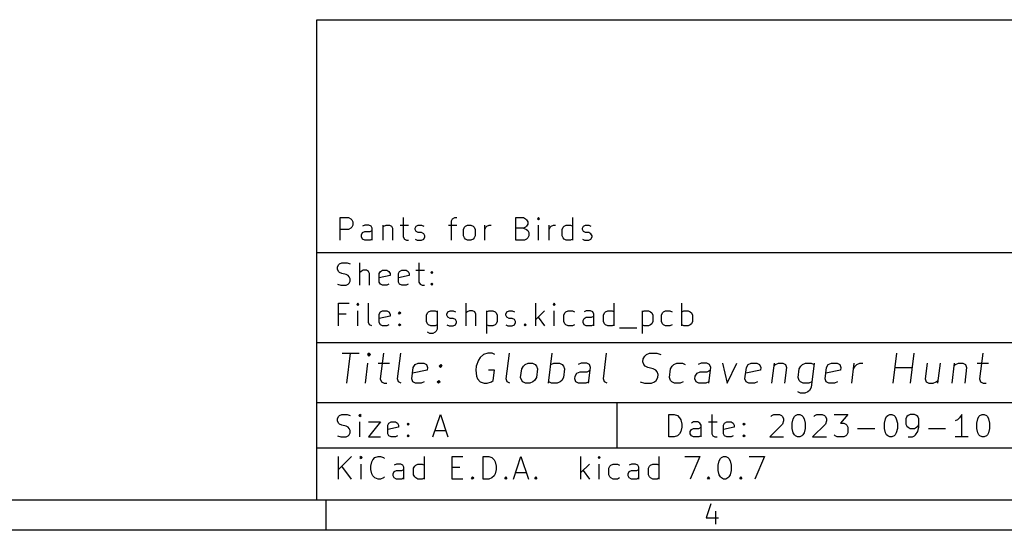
# Model space of a CAD drawing. Extents: x 0.4 to 10.6, y -8.1 to -0.4.
# Tile 9 of 16: x 5.5 to 8.1, y -8.1 to -6.8. Entities that reach past the tile are written whole.
import ezdxf

# ---------------------------------------------------------------- set-up
doc = ezdxf.new("R2010")
doc.units = 0
doc.header["$MEASUREMENT"] = 0
doc.layers.add('BLACK', color=7, linetype='CONTINUOUS')

msp = doc.modelspace()

# ---------------------------------------------------------------- linework, layer by layer
at = {"layer": 'BLACK', "linetype": 'CONTINUOUS'}
for p, q in [((6.27559, -6.76772), (10.5276, -6.76772)), ((6.27559, -8.02756), (6.27559, -6.76772)), ((6.33679, -7.3456), (6.33679, -7.28655)), ((6.33679, -7.28655), (6.35929, -7.28655)), ((6.35929, -7.28655), (6.36491, -7.28936)), ((6.36491, -7.28936), (6.36773, -7.29217)), ((6.36773, -7.29217), (6.37054, -7.2978)), ((6.37054, -7.2978), (6.37054, -7.30623)), ((6.50271, -7.28655), (6.50271, -7.33717)), ((6.62926, -7.29498), (6.63207, -7.28936)), ((6.62926, -7.3456), (6.62926, -7.29498)), ((6.63207, -7.28936), (6.63769, -7.28655)), ((6.63769, -7.28655), (6.64332, -7.28655)), ((6.79798, -7.3456), (6.79798, -7.28655)), ((6.79798, -7.28655), (6.81767, -7.28655)), ((6.81767, -7.28655), (6.82329, -7.28936)), ((6.82329, -7.28936), (6.82611, -7.29217)), ((6.82611, -7.29217), (6.82892, -7.2978)), ((6.82892, -7.30342), (6.82611, -7.30905)), ((6.82892, -7.2978), (6.82892, -7.30342)), ((6.85704, -7.28655), (6.85423, -7.28936)), ((6.85423, -7.28936), (6.85704, -7.29217)), ((6.85985, -7.28936), (6.85704, -7.28655)), ((6.85704, -7.28655), (6.85704, -7.29217)), ((6.85704, -7.29217), (6.85985, -7.28936)), ((6.94703, -7.3456), (6.94703, -7.28655)), ((6.35929, -7.31748), (6.33679, -7.31748)), ((6.36491, -7.31467), (6.35929, -7.31748)), ((6.36773, -7.31186), (6.36491, -7.31467)), ((6.37054, -7.30623), (6.36773, -7.31186)), ((6.39303, -7.33154), (6.39585, -7.32592)), ((6.39303, -7.33717), (6.39303, -7.33154)), ((6.40147, -7.30623), (6.39585, -7.30905)), ((6.39585, -7.32592), (6.40147, -7.32311)), ((6.41272, -7.30623), (6.40147, -7.30623)), ((6.40147, -7.32311), (6.41553, -7.32311)), ((6.41834, -7.30905), (6.41272, -7.30623)), ((6.41553, -7.32311), (6.42116, -7.32029)), ((6.42116, -7.31467), (6.41834, -7.30905)), ((6.42116, -7.3456), (6.42116, -7.31467)), ((6.44928, -7.30623), (6.44928, -7.3456)), ((6.44928, -7.31186), (6.45209, -7.30905)), ((6.45209, -7.30905), (6.45771, -7.30623)), ((6.45771, -7.30623), (6.46615, -7.30623)), ((6.46615, -7.30623), (6.47177, -7.30905)), ((6.47177, -7.30905), (6.47459, -7.31467)), ((6.47459, -7.31467), (6.47459, -7.3456)), ((6.49427, -7.30623), (6.51677, -7.30623)), ((6.53364, -7.31467), (6.53645, -7.30905)), ((6.53364, -7.31748), (6.53364, -7.31467)), ((6.53645, -7.32311), (6.53364, -7.31748)), ((6.53645, -7.30905), (6.54208, -7.30623)), ((6.54208, -7.32592), (6.53645, -7.32311)), ((6.54208, -7.30623), (6.55052, -7.30623)), ((6.55052, -7.32592), (6.54208, -7.32592)), ((6.55052, -7.30623), (6.55614, -7.30905)), ((6.55614, -7.32873), (6.55052, -7.32592)), ((6.55895, -7.33435), (6.55614, -7.32873)), ((6.62082, -7.30623), (6.64332, -7.30623)), ((6.66019, -7.31748), (6.663, -7.31186)), ((6.66019, -7.33435), (6.66019, -7.31748)), ((6.663, -7.31186), (6.66581, -7.30905)), ((6.66581, -7.30905), (6.67144, -7.30623)), ((6.67144, -7.30623), (6.67987, -7.30623)), ((6.67987, -7.30623), (6.6855, -7.30905)), ((6.6855, -7.30905), (6.68831, -7.31186)), ((6.68831, -7.31186), (6.69112, -7.31748)), ((6.69112, -7.31748), (6.69112, -7.33435)), ((6.71643, -7.3456), (6.71643, -7.30623)), ((6.71643, -7.31748), (6.71924, -7.31186)), ((6.71924, -7.31186), (6.72206, -7.30905)), ((6.72206, -7.30905), (6.72768, -7.30623)), ((6.72768, -7.30623), (6.7333, -7.30623)), ((6.81767, -7.31467), (6.79798, -7.31467)), ((6.82329, -7.31186), (6.81767, -7.31467)), ((6.81767, -7.31467), (6.82611, -7.31748)), ((6.82611, -7.30905), (6.82329, -7.31186)), ((6.82611, -7.31748), (6.82892, -7.32029)), ((6.82892, -7.32029), (6.83173, -7.32592)), ((6.83173, -7.32592), (6.83173, -7.33435)), ((6.85704, -7.3456), (6.85704, -7.30623)), ((6.88516, -7.3456), (6.88516, -7.30623)), ((6.88516, -7.31748), (6.88797, -7.31186)), ((6.88797, -7.31186), (6.89079, -7.30905)), ((6.89079, -7.30905), (6.89641, -7.30623)), ((6.89641, -7.30623), (6.90203, -7.30623)), ((6.91891, -7.31748), (6.92172, -7.31186)), ((6.91891, -7.33435), (6.91891, -7.31748)), ((6.92172, -7.31186), (6.92453, -7.30905)), ((6.92453, -7.30905), (6.93016, -7.30623)), ((6.93016, -7.30623), (6.9414, -7.30623)), ((6.9414, -7.30623), (6.94703, -7.30905)), ((6.97234, -7.31467), (6.97515, -7.30905)), ((6.97234, -7.31748), (6.97234, -7.31467)), ((6.97515, -7.32311), (6.97234, -7.31748)), ((6.97515, -7.30905), (6.98077, -7.30623)), ((6.98077, -7.32592), (6.97515, -7.32311)), ((6.98077, -7.30623), (6.98921, -7.30623)), ((6.98921, -7.32592), (6.98077, -7.32592)), ((6.98921, -7.30623), (6.99483, -7.30905)), ((6.99483, -7.32873), (6.98921, -7.32592)), ((6.99765, -7.33435), (6.99483, -7.32873)), ((6.39585, -7.34279), (6.39303, -7.33717)), ((6.40147, -7.3456), (6.39585, -7.34279)), ((6.41553, -7.3456), (6.40147, -7.3456)), ((6.42116, -7.34279), (6.41553, -7.3456)), ((6.50271, -7.33717), (6.50552, -7.34279)), ((6.50552, -7.34279), (6.51114, -7.3456)), ((6.51114, -7.3456), (6.51677, -7.3456)), ((6.53364, -7.34279), (6.53927, -7.3456)), ((6.53927, -7.3456), (6.55052, -7.3456)), ((6.55052, -7.3456), (6.55614, -7.34279)), ((6.55614, -7.34279), (6.55895, -7.33717)), ((6.55895, -7.33717), (6.55895, -7.33435)), ((6.663, -7.33998), (6.66019, -7.33435)), ((6.66581, -7.34279), (6.663, -7.33998)), ((6.67144, -7.3456), (6.66581, -7.34279)), ((6.67987, -7.3456), (6.67144, -7.3456)), ((6.6855, -7.34279), (6.67987, -7.3456)), ((6.68831, -7.33998), (6.6855, -7.34279)), ((6.69112, -7.33435), (6.68831, -7.33998)), ((6.82048, -7.3456), (6.79798, -7.3456)), ((6.82611, -7.34279), (6.82048, -7.3456)), ((6.82892, -7.33998), (6.82611, -7.34279)), ((6.83173, -7.33435), (6.82892, -7.33998)), ((6.92172, -7.33998), (6.91891, -7.33435)), ((6.92453, -7.34279), (6.92172, -7.33998)), ((6.93016, -7.3456), (6.92453, -7.34279)), ((6.9414, -7.3456), (6.93016, -7.3456)), ((6.94703, -7.34279), (6.9414, -7.3456)), ((6.97234, -7.34279), (6.97796, -7.3456)), ((6.97796, -7.3456), (6.98921, -7.3456)), ((6.98921, -7.3456), (6.99483, -7.34279)), ((6.99483, -7.34279), (6.99765, -7.33717)), ((6.99765, -7.33717), (6.99765, -7.33435)), ((6.27559, -7.37795), (10.5276, -7.37795)), ((6.33291, -7.41059), (6.33572, -7.40778)), ((6.33572, -7.40778), (6.34134, -7.40497)), ((6.34134, -7.40497), (6.3554, -7.40497)), ((6.3554, -7.40497), (6.36384, -7.40778)), ((6.38915, -7.46402), (6.38915, -7.40497)), ((6.54382, -7.40497), (6.54382, -7.45558)), ((6.33009, -7.41621), (6.33291, -7.41059)), ((6.33009, -7.42184), (6.33009, -7.41621)), ((6.33291, -7.42746), (6.33009, -7.42184)), ((6.33572, -7.43027), (6.33291, -7.42746)), ((6.34134, -7.43309), (6.33572, -7.43027)), ((6.35259, -7.4359), (6.34134, -7.43309)), ((6.39196, -7.42746), (6.38915, -7.43027)), ((6.39759, -7.42465), (6.39196, -7.42746)), ((6.40602, -7.42465), (6.39759, -7.42465)), ((6.41165, -7.42746), (6.40602, -7.42465)), ((6.41446, -7.43309), (6.41165, -7.42746)), ((6.41446, -7.46402), (6.41446, -7.43309)), ((6.43977, -7.43309), (6.44258, -7.42746)), ((6.43977, -7.45558), (6.43977, -7.43309)), ((6.44258, -7.42746), (6.4482, -7.42465)), ((6.4482, -7.42465), (6.45945, -7.42465)), ((6.45945, -7.42465), (6.46508, -7.42746)), ((6.46508, -7.42746), (6.46789, -7.43309)), ((6.46789, -7.43309), (6.46789, -7.43871)), ((6.49039, -7.43309), (6.4932, -7.42746)), ((6.49039, -7.45558), (6.49039, -7.43309)), ((6.4932, -7.42746), (6.49882, -7.42465)), ((6.49882, -7.42465), (6.51007, -7.42465)), ((6.51007, -7.42465), (6.5157, -7.42746)), ((6.5157, -7.42746), (6.51851, -7.43309)), ((6.51851, -7.43309), (6.51851, -7.43871)), ((6.53538, -7.42465), (6.55788, -7.42465)), ((6.57475, -7.43027), (6.57756, -7.42746)), ((6.57756, -7.43309), (6.57475, -7.43027)), ((6.57756, -7.42746), (6.58038, -7.43027)), ((6.57756, -7.42746), (6.57756, -7.43309)), ((6.58038, -7.43027), (6.57756, -7.43309)), ((6.35822, -7.43871), (6.35259, -7.4359)), ((6.36103, -7.44152), (6.35822, -7.43871)), ((6.35822, -7.46121), (6.36103, -7.4584)), ((6.36384, -7.44715), (6.36103, -7.44152)), ((6.36103, -7.4584), (6.36384, -7.45277)), ((6.36384, -7.45277), (6.36384, -7.44715)), ((6.46789, -7.43871), (6.43977, -7.44434)), ((6.44258, -7.46121), (6.43977, -7.45558)), ((6.51851, -7.43871), (6.49039, -7.44434)), ((6.4932, -7.46121), (6.49039, -7.45558)), ((6.54382, -7.45558), (6.54663, -7.46121)), ((6.57475, -7.46121), (6.57756, -7.4584)), ((6.57756, -7.4584), (6.58038, -7.46121)), ((6.57756, -7.4584), (6.57756, -7.46402)), ((6.33009, -7.46121), (6.33853, -7.46402)), ((6.33853, -7.46402), (6.35259, -7.46402)), ((6.35259, -7.46402), (6.35822, -7.46121)), ((6.4482, -7.46402), (6.44258, -7.46121)), ((6.45945, -7.46402), (6.4482, -7.46402)), ((6.46508, -7.46121), (6.45945, -7.46402)), ((6.49882, -7.46402), (6.4932, -7.46121)), ((6.51007, -7.46402), (6.49882, -7.46402)), ((6.5157, -7.46121), (6.51007, -7.46402)), ((6.54663, -7.46121), (6.55225, -7.46402)), ((6.55225, -7.46402), (6.55788, -7.46402)), ((6.57756, -7.46402), (6.57475, -7.46121)), ((6.58038, -7.46121), (6.57756, -7.46402)), ((6.33291, -7.57032), (6.33291, -7.51126)), ((6.33291, -7.51126), (6.36103, -7.51126)), ((6.38353, -7.51126), (6.38071, -7.51408)), ((6.38634, -7.51408), (6.38353, -7.51126)), ((6.38353, -7.51126), (6.38353, -7.51689)), ((6.41165, -7.56188), (6.41165, -7.51126)), ((6.66755, -7.57032), (6.66755, -7.51126)), ((6.85034, -7.57032), (6.85034, -7.51126)), ((6.89815, -7.51126), (6.89534, -7.51408)), ((6.90096, -7.51408), (6.89815, -7.51126)), ((6.89815, -7.51126), (6.89815, -7.51689)), ((7.05563, -7.57032), (7.05563, -7.51126)), ((7.23279, -7.57032), (7.23279, -7.51126)), ((6.38071, -7.51408), (6.38353, -7.51689)), ((6.38353, -7.51689), (6.38634, -7.51408)), ((6.38353, -7.57032), (6.38353, -7.53095)), ((6.43977, -7.53939), (6.44258, -7.53376)), ((6.44258, -7.53376), (6.4482, -7.53095)), ((6.4482, -7.53095), (6.45945, -7.53095)), ((6.45945, -7.53095), (6.46508, -7.53376)), ((6.46508, -7.53376), (6.46789, -7.53939)), ((6.49039, -7.53657), (6.4932, -7.53376)), ((6.4932, -7.53939), (6.49039, -7.53657)), ((6.4932, -7.53376), (6.49601, -7.53657)), ((6.4932, -7.53376), (6.4932, -7.53939)), ((6.49601, -7.53657), (6.4932, -7.53939)), ((6.5635, -7.5422), (6.56631, -7.53657)), ((6.56631, -7.53657), (6.56913, -7.53376)), ((6.56913, -7.53376), (6.57475, -7.53095)), ((6.57475, -7.53095), (6.586, -7.53095)), ((6.586, -7.53095), (6.59162, -7.53376)), ((6.59162, -7.53095), (6.59162, -7.57876)), ((6.61693, -7.53939), (6.61975, -7.53376)), ((6.61975, -7.53376), (6.62537, -7.53095)), ((6.62537, -7.53095), (6.63381, -7.53095)), ((6.63381, -7.53095), (6.63943, -7.53376)), ((6.67036, -7.53376), (6.66755, -7.53657)), ((6.67599, -7.53095), (6.67036, -7.53376)), ((6.68443, -7.53095), (6.67599, -7.53095)), ((6.69005, -7.53376), (6.68443, -7.53095)), ((6.69286, -7.53939), (6.69005, -7.53376)), ((6.72098, -7.53095), (6.72098, -7.59001)), ((6.72098, -7.53376), (6.72661, -7.53095)), ((6.72661, -7.53095), (6.73786, -7.53095)), ((6.73786, -7.53095), (6.74348, -7.53376)), ((6.74348, -7.53376), (6.74629, -7.53657)), ((6.74629, -7.53657), (6.7491, -7.5422)), ((6.7716, -7.53939), (6.77441, -7.53376)), ((6.77441, -7.53376), (6.78004, -7.53095)), ((6.78004, -7.53095), (6.78847, -7.53095)), ((6.78847, -7.53095), (6.7941, -7.53376)), ((6.87284, -7.53095), (6.85034, -7.55345)), ((6.89534, -7.51408), (6.89815, -7.51689)), ((6.89815, -7.51689), (6.90096, -7.51408)), ((6.89815, -7.57032), (6.89815, -7.53095)), ((6.92346, -7.5422), (6.92627, -7.53657)), ((6.92627, -7.53657), (6.92908, -7.53376)), ((6.92908, -7.53376), (6.93471, -7.53095)), ((6.93471, -7.53095), (6.94595, -7.53095)), ((6.94595, -7.53095), (6.95158, -7.53376)), ((6.98251, -7.53095), (6.97689, -7.53376)), ((6.99376, -7.53095), (6.98251, -7.53095)), ((6.99939, -7.53376), (6.99376, -7.53095)), ((7.0022, -7.53939), (6.99939, -7.53376)), ((7.02751, -7.5422), (7.03032, -7.53657)), ((7.03032, -7.53657), (7.03313, -7.53376)), ((7.03313, -7.53376), (7.03876, -7.53095)), ((7.03876, -7.53095), (7.05, -7.53095)), ((7.05, -7.53095), (7.05563, -7.53376)), ((7.12874, -7.53095), (7.12874, -7.59001)), ((7.12874, -7.53376), (7.13437, -7.53095)), ((7.13437, -7.53095), (7.14562, -7.53095)), ((7.14562, -7.53095), (7.15124, -7.53376)), ((7.15124, -7.53376), (7.15405, -7.53657)), ((7.15405, -7.53657), (7.15687, -7.5422)), ((7.17936, -7.5422), (7.18218, -7.53657)), ((7.18218, -7.53657), (7.18499, -7.53376)), ((7.18499, -7.53376), (7.19061, -7.53095)), ((7.19061, -7.53095), (7.20186, -7.53095)), ((7.20186, -7.53095), (7.20748, -7.53376)), ((7.23279, -7.53376), (7.23842, -7.53095)), ((7.23842, -7.53095), (7.24967, -7.53095)), ((7.24967, -7.53095), (7.25529, -7.53376)), ((7.25529, -7.53376), (7.2581, -7.53657)), ((7.2581, -7.53657), (7.26092, -7.5422)), ((6.35259, -7.53939), (6.33291, -7.53939)), ((6.41446, -7.56751), (6.41165, -7.56188)), ((6.43977, -7.56188), (6.43977, -7.53939)), ((6.46789, -7.54501), (6.43977, -7.55063)), ((6.44258, -7.56751), (6.43977, -7.56188)), ((6.46789, -7.53939), (6.46789, -7.54501)), ((6.5635, -7.55907), (6.5635, -7.5422)), ((6.56631, -7.5647), (6.5635, -7.55907)), ((6.61693, -7.5422), (6.61693, -7.53939)), ((6.61975, -7.54782), (6.61693, -7.5422)), ((6.62537, -7.55063), (6.61975, -7.54782)), ((6.63381, -7.55063), (6.62537, -7.55063)), ((6.63943, -7.55345), (6.63381, -7.55063)), ((6.64224, -7.55907), (6.63943, -7.55345)), ((6.63943, -7.56751), (6.64224, -7.56188)), ((6.64224, -7.56188), (6.64224, -7.55907)), ((6.69286, -7.57032), (6.69286, -7.53939)), ((6.7491, -7.55907), (6.74629, -7.5647)), ((6.7491, -7.5422), (6.7491, -7.55907)), ((6.7716, -7.5422), (6.7716, -7.53939)), ((6.77441, -7.54782), (6.7716, -7.5422)), ((6.78004, -7.55063), (6.77441, -7.54782)), ((6.78847, -7.55063), (6.78004, -7.55063)), ((6.7941, -7.55345), (6.78847, -7.55063)), ((6.79691, -7.55907), (6.7941, -7.55345)), ((6.7941, -7.56751), (6.79691, -7.56188)), ((6.79691, -7.56188), (6.79691, -7.55907)), ((6.85597, -7.54782), (6.87284, -7.57032)), ((6.92346, -7.55907), (6.92346, -7.5422)), ((6.92627, -7.5647), (6.92346, -7.55907)), ((6.97408, -7.55626), (6.97689, -7.55063)), ((6.97408, -7.56188), (6.97408, -7.55626)), ((6.97689, -7.56751), (6.97408, -7.56188)), ((6.97689, -7.55063), (6.98251, -7.54782)), ((6.98251, -7.54782), (6.99657, -7.54782)), ((6.99657, -7.54782), (7.0022, -7.54501)), ((7.0022, -7.57032), (7.0022, -7.53939)), ((7.02751, -7.55907), (7.02751, -7.5422)), ((7.03032, -7.5647), (7.02751, -7.55907)), ((7.15687, -7.55907), (7.15405, -7.5647)), ((7.15687, -7.5422), (7.15687, -7.55907)), ((7.17936, -7.55907), (7.17936, -7.5422)), ((7.18218, -7.5647), (7.17936, -7.55907)), ((7.26092, -7.55907), (7.2581, -7.5647)), ((7.26092, -7.5422), (7.26092, -7.55907)), ((6.42008, -7.57032), (6.41446, -7.56751)), ((6.4482, -7.57032), (6.44258, -7.56751)), ((6.45945, -7.57032), (6.4482, -7.57032)), ((6.46508, -7.56751), (6.45945, -7.57032)), ((6.49039, -7.56751), (6.4932, -7.5647)), ((6.4932, -7.57032), (6.49039, -7.56751)), ((6.4932, -7.5647), (6.49601, -7.56751)), ((6.4932, -7.5647), (6.4932, -7.57032)), ((6.49601, -7.56751), (6.4932, -7.57032)), ((6.56913, -7.56751), (6.56631, -7.5647)), ((6.57194, -7.59001), (6.56631, -7.58719)), ((6.57475, -7.57032), (6.56913, -7.56751)), ((6.586, -7.57032), (6.57475, -7.57032)), ((6.586, -7.58719), (6.58038, -7.59001)), ((6.59162, -7.56751), (6.586, -7.57032)), ((6.58881, -7.58438), (6.586, -7.58719)), ((6.59162, -7.57876), (6.58881, -7.58438)), ((6.61693, -7.56751), (6.62256, -7.57032)), ((6.62256, -7.57032), (6.63381, -7.57032)), ((6.63381, -7.57032), (6.63943, -7.56751)), ((6.72661, -7.57032), (6.72098, -7.56751)), ((6.73786, -7.57032), (6.72661, -7.57032)), ((6.74348, -7.56751), (6.73786, -7.57032)), ((6.74629, -7.5647), (6.74348, -7.56751)), ((6.7716, -7.56751), (6.77723, -7.57032)), ((6.77723, -7.57032), (6.78847, -7.57032)), ((6.78847, -7.57032), (6.7941, -7.56751)), ((6.81941, -7.56751), (6.82222, -7.5647)), ((6.82222, -7.57032), (6.81941, -7.56751)), ((6.82222, -7.5647), (6.82503, -7.56751)), ((6.82222, -7.5647), (6.82222, -7.57032)), ((6.82503, -7.56751), (6.82222, -7.57032)), ((6.92908, -7.56751), (6.92627, -7.5647)), ((6.93471, -7.57032), (6.92908, -7.56751)), ((6.94595, -7.57032), (6.93471, -7.57032)), ((6.95158, -7.56751), (6.94595, -7.57032)), ((6.98251, -7.57032), (6.97689, -7.56751)), ((6.99657, -7.57032), (6.98251, -7.57032)), ((7.0022, -7.56751), (6.99657, -7.57032)), ((7.03313, -7.56751), (7.03032, -7.5647)), ((7.03876, -7.57032), (7.03313, -7.56751)), ((7.05, -7.57032), (7.03876, -7.57032)), ((7.05563, -7.56751), (7.05, -7.57032)), ((7.06969, -7.57594), (7.11468, -7.57594)), ((7.13437, -7.57032), (7.12874, -7.56751)), ((7.14562, -7.57032), (7.13437, -7.57032)), ((7.15124, -7.56751), (7.14562, -7.57032)), ((7.15405, -7.5647), (7.15124, -7.56751)), ((7.18499, -7.56751), (7.18218, -7.5647)), ((7.19061, -7.57032), (7.18499, -7.56751)), ((7.20186, -7.57032), (7.19061, -7.57032)), ((7.20748, -7.56751), (7.20186, -7.57032)), ((7.23842, -7.57032), (7.23279, -7.56751)), ((7.24967, -7.57032), (7.23842, -7.57032)), ((7.25529, -7.56751), (7.24967, -7.57032)), ((7.2581, -7.5647), (7.25529, -7.56751)), ((6.27559, -7.61417), (10.5276, -7.61417)), ((6.58038, -7.59001), (6.57194, -7.59001)), ((6.34219, -7.64191), (6.38719, -7.64191)), ((6.35485, -7.72065), (6.36469, -7.64191)), ((6.41344, -7.64191), (6.40922, -7.64566)), ((6.40922, -7.64566), (6.4125, -7.64941)), ((6.41344, -7.64191), (6.4125, -7.64941)), ((6.4125, -7.64941), (6.41672, -7.64566)), ((6.41672, -7.64566), (6.41344, -7.64191)), ((6.45093, -7.64191), (6.44249, -7.7094)), ((6.48749, -7.7094), (6.49592, -7.64191)), ((6.69981, -7.66065), (6.69418, -7.67565)), ((6.70449, -7.65316), (6.69981, -7.66065)), ((6.71293, -7.64566), (6.70449, -7.65316)), ((6.72465, -7.64191), (6.71293, -7.64566)), ((6.73589, -7.64191), (6.72465, -7.64191)), ((6.74293, -7.64566), (6.73589, -7.64191)), ((6.77245, -7.7094), (6.78089, -7.64191)), ((6.88353, -7.72065), (6.89338, -7.64191)), ((7.02742, -7.7094), (7.03586, -7.64191)), ((7.13053, -7.6644), (7.13147, -7.65691)), ((7.13335, -7.6719), (7.13053, -7.6644)), ((7.13147, -7.65691), (7.13616, -7.64941)), ((7.13616, -7.64941), (7.14038, -7.64566)), ((7.14038, -7.64566), (7.14834, -7.64191)), ((7.14834, -7.64191), (7.16709, -7.64191)), ((7.16709, -7.64191), (7.17787, -7.64566)), ((7.78717, -7.72065), (7.79701, -7.64191)), ((7.83216, -7.72065), (7.84201, -7.64191)), ((8.02198, -7.64191), (8.01355, -7.7094)), ((6.40359, -7.72065), (6.41015, -7.66815)), ((6.4364, -7.66815), (6.4664, -7.66815)), ((6.52498, -7.7094), (6.52873, -7.6794)), ((6.56529, -7.6869), (6.52686, -7.6944)), ((6.52873, -7.6794), (6.53342, -7.6719)), ((6.53342, -7.6719), (6.54139, -7.66815)), ((6.54139, -7.66815), (6.55639, -7.66815)), ((6.55639, -7.66815), (6.56342, -7.6719)), ((6.56342, -7.6719), (6.56623, -7.6794)), ((6.56623, -7.6794), (6.56529, -7.6869)), ((6.59669, -7.67565), (6.60091, -7.6719)), ((6.59997, -7.6794), (6.59669, -7.67565)), ((6.60091, -7.6719), (6.59997, -7.6794)), ((6.60419, -7.67565), (6.59997, -7.6794)), ((6.60091, -7.6719), (6.60419, -7.67565)), ((6.69418, -7.67565), (6.69278, -7.6869)), ((6.69278, -7.6869), (6.69465, -7.7019)), ((6.74152, -7.6869), (6.72652, -7.6869)), ((6.73824, -7.71315), (6.74152, -7.6869)), ((6.81042, -7.70565), (6.81323, -7.68315)), ((6.81323, -7.68315), (6.81792, -7.67565)), ((6.81792, -7.67565), (6.82213, -7.6719)), ((6.82213, -7.6719), (6.8301, -7.66815)), ((6.8301, -7.66815), (6.84135, -7.66815)), ((6.84135, -7.66815), (6.84838, -7.6719)), ((6.84838, -7.6719), (6.85166, -7.67565)), ((6.85166, -7.67565), (6.85447, -7.68315)), ((6.85447, -7.68315), (6.85166, -7.70565)), ((6.88963, -7.6719), (6.89759, -7.66815)), ((6.89759, -7.66815), (6.91259, -7.66815)), ((6.91259, -7.66815), (6.91962, -7.6719)), ((6.91962, -7.6719), (6.9229, -7.67565)), ((6.9229, -7.67565), (6.92571, -7.68315)), ((6.92571, -7.68315), (6.9229, -7.70565)), ((6.95805, -7.6944), (6.96602, -7.69065)), ((6.96883, -7.66815), (6.96087, -7.6719)), ((6.96602, -7.69065), (6.98477, -7.69065)), ((6.98383, -7.66815), (6.96883, -7.66815)), ((6.99086, -7.6719), (6.98383, -7.66815)), ((6.98477, -7.69065), (6.99274, -7.6869)), ((6.98852, -7.72065), (6.99368, -7.6794)), ((6.99368, -7.6794), (6.99086, -7.6719)), ((7.13663, -7.67565), (7.13335, -7.6719)), ((7.14366, -7.6794), (7.13663, -7.67565)), ((7.15819, -7.68315), (7.14366, -7.6794)), ((7.16522, -7.6869), (7.15819, -7.68315)), ((7.1685, -7.69065), (7.16522, -7.6869)), ((7.17131, -7.69815), (7.1685, -7.69065)), ((7.20037, -7.70565), (7.20318, -7.68315)), ((7.20318, -7.68315), (7.20787, -7.67565)), ((7.20787, -7.67565), (7.21209, -7.6719)), ((7.21209, -7.6719), (7.22005, -7.66815)), ((7.22005, -7.66815), (7.23505, -7.66815)), ((7.23505, -7.66815), (7.24208, -7.6719)), ((7.27302, -7.6944), (7.28098, -7.69065)), ((7.2838, -7.66815), (7.27583, -7.6719)), ((7.28098, -7.69065), (7.29973, -7.69065)), ((7.29879, -7.66815), (7.2838, -7.66815)), ((7.30582, -7.6719), (7.29879, -7.66815)), ((7.29973, -7.69065), (7.3077, -7.6869)), ((7.30348, -7.72065), (7.30864, -7.6794)), ((7.30864, -7.6794), (7.30582, -7.6719)), ((7.34004, -7.66815), (7.35222, -7.72065)), ((7.35222, -7.72065), (7.37753, -7.66815)), ((7.39862, -7.7094), (7.40237, -7.6794)), ((7.43893, -7.6869), (7.4005, -7.6944)), ((7.40237, -7.6794), (7.40706, -7.6719)), ((7.40706, -7.6719), (7.41503, -7.66815)), ((7.41503, -7.66815), (7.43003, -7.66815)), ((7.43003, -7.66815), (7.43706, -7.6719)), ((7.43706, -7.6719), (7.43987, -7.6794)), ((7.43987, -7.6794), (7.43893, -7.6869)), ((7.47502, -7.66815), (7.46846, -7.72065)), ((7.47408, -7.67565), (7.4783, -7.6719)), ((7.4783, -7.6719), (7.48627, -7.66815)), ((7.48627, -7.66815), (7.49752, -7.66815)), ((7.49752, -7.66815), (7.50455, -7.6719)), ((7.50736, -7.6794), (7.50221, -7.72065)), ((7.50455, -7.6719), (7.50736, -7.6794)), ((7.53783, -7.70565), (7.54064, -7.68315)), ((7.54064, -7.68315), (7.54533, -7.67565)), ((7.54533, -7.67565), (7.54954, -7.6719)), ((7.54954, -7.6719), (7.55751, -7.66815)), ((7.55751, -7.66815), (7.57251, -7.66815)), ((7.58001, -7.66815), (7.57204, -7.7319)), ((7.57251, -7.66815), (7.57954, -7.6719)), ((7.6086, -7.7094), (7.61235, -7.6794)), ((7.64891, -7.6869), (7.61047, -7.6944)), ((7.61235, -7.6794), (7.61703, -7.6719)), ((7.61703, -7.6719), (7.625, -7.66815)), ((7.625, -7.66815), (7.64, -7.66815)), ((7.64, -7.66815), (7.64703, -7.6719)), ((7.64703, -7.6719), (7.64984, -7.6794)), ((7.64984, -7.6794), (7.64891, -7.6869)), ((7.67843, -7.72065), (7.685, -7.66815)), ((7.68312, -7.68315), (7.68781, -7.67565)), ((7.68781, -7.67565), (7.69203, -7.6719)), ((7.69203, -7.6719), (7.69999, -7.66815)), ((7.69999, -7.66815), (7.70749, -7.66815)), ((7.79233, -7.6794), (7.83732, -7.6794)), ((7.87622, -7.66815), (7.87107, -7.7094)), ((7.90997, -7.66815), (7.90341, -7.72065)), ((7.94746, -7.66815), (7.9409, -7.72065)), ((7.94652, -7.67565), (7.95074, -7.6719)), ((7.95074, -7.6719), (7.95871, -7.66815)), ((7.95871, -7.66815), (7.96996, -7.66815)), ((7.96996, -7.66815), (7.97699, -7.6719)), ((7.9798, -7.6794), (7.97465, -7.72065)), ((7.97699, -7.6719), (7.9798, -7.6794)), ((8.00745, -7.66815), (8.03745, -7.66815)), ((6.44249, -7.7094), (6.44531, -7.7169)), ((6.44531, -7.7169), (6.45234, -7.72065)), ((6.4903, -7.7169), (6.48749, -7.7094)), ((6.49733, -7.72065), (6.4903, -7.7169)), ((6.5278, -7.7169), (6.52498, -7.7094)), ((6.53483, -7.72065), (6.5278, -7.7169)), ((6.55779, -7.7169), (6.54982, -7.72065)), ((6.59154, -7.7169), (6.59576, -7.71315)), ((6.59482, -7.72065), (6.59154, -7.7169)), ((6.59576, -7.71315), (6.59482, -7.72065)), ((6.59904, -7.7169), (6.59482, -7.72065)), ((6.59576, -7.71315), (6.59904, -7.7169)), ((6.69465, -7.7019), (6.69746, -7.7094)), ((6.69746, -7.7094), (6.70402, -7.7169)), ((6.70402, -7.7169), (6.7148, -7.72065)), ((6.7223, -7.72065), (6.73402, -7.7169)), ((6.73402, -7.7169), (6.73824, -7.71315)), ((6.77526, -7.7169), (6.77245, -7.7094)), ((6.7823, -7.72065), (6.77526, -7.7169)), ((6.81323, -7.71315), (6.81042, -7.70565)), ((6.81651, -7.7169), (6.81323, -7.71315)), ((6.82354, -7.72065), (6.81651, -7.7169)), ((6.84276, -7.7169), (6.83479, -7.72065)), ((6.84697, -7.71315), (6.84276, -7.7169)), ((6.85166, -7.70565), (6.84697, -7.71315)), ((6.89103, -7.72065), (6.884, -7.7169)), ((6.914, -7.7169), (6.90603, -7.72065)), ((6.91822, -7.71315), (6.914, -7.7169)), ((6.9229, -7.70565), (6.91822, -7.71315)), ((6.95243, -7.7094), (6.95337, -7.7019)), ((6.95524, -7.7169), (6.95243, -7.7094)), ((6.95337, -7.7019), (6.95805, -7.6944)), ((6.96227, -7.72065), (6.95524, -7.7169)), ((6.98899, -7.7169), (6.98102, -7.72065)), ((7.03023, -7.7169), (7.02742, -7.7094)), ((7.03726, -7.72065), (7.03023, -7.7169)), ((7.12397, -7.7169), (7.13475, -7.72065)), ((7.1535, -7.72065), (7.16147, -7.7169)), ((7.16147, -7.7169), (7.16568, -7.71315)), ((7.16568, -7.71315), (7.17037, -7.70565)), ((7.17037, -7.70565), (7.17131, -7.69815)), ((7.20318, -7.71315), (7.20037, -7.70565)), ((7.20646, -7.7169), (7.20318, -7.71315)), ((7.21349, -7.72065), (7.20646, -7.7169)), ((7.23646, -7.7169), (7.22849, -7.72065)), ((7.26739, -7.7094), (7.26833, -7.7019)), ((7.2702, -7.7169), (7.26739, -7.7094)), ((7.26833, -7.7019), (7.27302, -7.6944)), ((7.27723, -7.72065), (7.2702, -7.7169)), ((7.30395, -7.7169), (7.29598, -7.72065)), ((7.40144, -7.7169), (7.39862, -7.7094)), ((7.40847, -7.72065), (7.40144, -7.7169)), ((7.43143, -7.7169), (7.42347, -7.72065)), ((7.54064, -7.71315), (7.53783, -7.70565)), ((7.54392, -7.7169), (7.54064, -7.71315)), ((7.55095, -7.72065), (7.54392, -7.7169)), ((7.57392, -7.7169), (7.56595, -7.72065)), ((7.61141, -7.7169), (7.6086, -7.7094)), ((7.61844, -7.72065), (7.61141, -7.7169)), ((7.64141, -7.7169), (7.63344, -7.72065)), ((7.87107, -7.7094), (7.87388, -7.7169)), ((7.87388, -7.7169), (7.88091, -7.72065)), ((7.89216, -7.72065), (7.90012, -7.7169)), ((7.90012, -7.7169), (7.90434, -7.71315)), ((8.01355, -7.7094), (8.01636, -7.7169)), ((8.01636, -7.7169), (8.02339, -7.72065)), ((6.45234, -7.72065), (6.45984, -7.72065)), ((6.54982, -7.72065), (6.53483, -7.72065)), ((6.7148, -7.72065), (6.7223, -7.72065)), ((6.83479, -7.72065), (6.82354, -7.72065)), ((6.90603, -7.72065), (6.89103, -7.72065)), ((6.98102, -7.72065), (6.96227, -7.72065)), ((7.13475, -7.72065), (7.1535, -7.72065)), ((7.22849, -7.72065), (7.21349, -7.72065)), ((7.29598, -7.72065), (7.27723, -7.72065)), ((7.42347, -7.72065), (7.40847, -7.72065)), ((7.54392, -7.74689), (7.53689, -7.74314)), ((7.56595, -7.72065), (7.55095, -7.72065)), ((7.56314, -7.74314), (7.55517, -7.74689)), ((7.56735, -7.73939), (7.56314, -7.74314)), ((7.57204, -7.7319), (7.56735, -7.73939)), ((7.63344, -7.72065), (7.61844, -7.72065)), ((7.88091, -7.72065), (7.89216, -7.72065)), ((8.02339, -7.72065), (8.03089, -7.72065)), ((7.55517, -7.74689), (7.54392, -7.74689)), ((6.27559, -7.77165), (10.5276, -7.77165)), ((7.06299, -7.77165), (7.06299, -7.88976)), ((6.33009, -7.81385), (6.33291, -7.80823)), ((6.33009, -7.81948), (6.33009, -7.81385)), ((6.33291, -7.8251), (6.33009, -7.81948)), ((6.33291, -7.80823), (6.33572, -7.80542)), ((6.33572, -7.80542), (6.34134, -7.8026)), ((6.34134, -7.8026), (6.3554, -7.8026)), ((6.3554, -7.8026), (6.36384, -7.80542)), ((6.38915, -7.8026), (6.38634, -7.80542)), ((6.38634, -7.80542), (6.38915, -7.80823)), ((6.39196, -7.80542), (6.38915, -7.8026)), ((6.38915, -7.8026), (6.38915, -7.80823)), ((6.38915, -7.80823), (6.39196, -7.80542)), ((6.58038, -7.86166), (6.60006, -7.8026)), ((6.60006, -7.8026), (6.61975, -7.86166)), ((7.19905, -7.86166), (7.19905, -7.8026)), ((7.19905, -7.8026), (7.21311, -7.8026)), ((7.21311, -7.8026), (7.22155, -7.80542)), ((7.22155, -7.80542), (7.22717, -7.81104)), ((7.22717, -7.81104), (7.22998, -7.81666)), ((7.22998, -7.81666), (7.23279, -7.82791)), ((7.31153, -7.8026), (7.31153, -7.85322)), ((7.4662, -7.80823), (7.46901, -7.80542)), ((7.46901, -7.80542), (7.47464, -7.8026)), ((7.47464, -7.8026), (7.4887, -7.8026)), ((7.4887, -7.8026), (7.49432, -7.80542)), ((7.49432, -7.80542), (7.49714, -7.80823)), ((7.49714, -7.80823), (7.49995, -7.81385)), ((7.49995, -7.81948), (7.49714, -7.82791)), ((7.49995, -7.81385), (7.49995, -7.81948)), ((7.52245, -7.8251), (7.52526, -7.81385)), ((7.52526, -7.81385), (7.52807, -7.80823)), ((7.52807, -7.80823), (7.53088, -7.80542)), ((7.53088, -7.80542), (7.53651, -7.8026)), ((7.53651, -7.8026), (7.54213, -7.8026)), ((7.54213, -7.8026), (7.54775, -7.80542)), ((7.54775, -7.80542), (7.55057, -7.80823)), ((7.55057, -7.80823), (7.55338, -7.81385)), ((7.55338, -7.81385), (7.55619, -7.8251)), ((7.57869, -7.80823), (7.5815, -7.80542)), ((7.5815, -7.80542), (7.58712, -7.8026)), ((7.58712, -7.8026), (7.60119, -7.8026)), ((7.60119, -7.8026), (7.60681, -7.80542)), ((7.60681, -7.80542), (7.60962, -7.80823)), ((7.60962, -7.80823), (7.61243, -7.81385)), ((7.61243, -7.81948), (7.60962, -7.82791)), ((7.61243, -7.81385), (7.61243, -7.81948)), ((7.63212, -7.8026), (7.66868, -7.8026)), ((7.66868, -7.8026), (7.64899, -7.8251)), ((7.76429, -7.8251), (7.7671, -7.81385)), ((7.7671, -7.81385), (7.76991, -7.80823)), ((7.76991, -7.80823), (7.77273, -7.80542)), ((7.77273, -7.80542), (7.77835, -7.8026)), ((7.77835, -7.8026), (7.78398, -7.8026)), ((7.78398, -7.8026), (7.7896, -7.80542)), ((7.7896, -7.80542), (7.79241, -7.80823)), ((7.79241, -7.80823), (7.79522, -7.81385)), ((7.79522, -7.81385), (7.79804, -7.8251)), ((7.82335, -7.80823), (7.82053, -7.81385)), ((7.82053, -7.81385), (7.82053, -7.82791)), ((7.82616, -7.80542), (7.82335, -7.80823)), ((7.83178, -7.8026), (7.82616, -7.80542)), ((7.84303, -7.8026), (7.83178, -7.8026)), ((7.84865, -7.80542), (7.84303, -7.8026)), ((7.85147, -7.80823), (7.84865, -7.80542)), ((7.85428, -7.81385), (7.85147, -7.80823)), ((7.85428, -7.83635), (7.85428, -7.81385)), ((7.95552, -7.81666), (7.94989, -7.81948)), ((7.96114, -7.81104), (7.95552, -7.81666)), ((7.96676, -7.8026), (7.96114, -7.81104)), ((7.96676, -7.86166), (7.96676, -7.8026)), ((8.00613, -7.8251), (8.00895, -7.81385)), ((8.00895, -7.81385), (8.01176, -7.80823)), ((8.01176, -7.80823), (8.01457, -7.80542)), ((8.01457, -7.80542), (8.0202, -7.8026)), ((8.0202, -7.8026), (8.02582, -7.8026)), ((8.02582, -7.8026), (8.03144, -7.80542)), ((8.03144, -7.80542), (8.03426, -7.80823)), ((8.03426, -7.80823), (8.03707, -7.81385)), ((8.03707, -7.81385), (8.03988, -7.8251)), ((6.33572, -7.82791), (6.33291, -7.8251)), ((6.34134, -7.83072), (6.33572, -7.82791)), ((6.35259, -7.83354), (6.34134, -7.83072)), ((6.35822, -7.83635), (6.35259, -7.83354)), ((6.36103, -7.83916), (6.35822, -7.83635)), ((6.36384, -7.84479), (6.36103, -7.83916)), ((6.36384, -7.85041), (6.36384, -7.84479)), ((6.38915, -7.86166), (6.38915, -7.82229)), ((6.41165, -7.82229), (6.44258, -7.82229)), ((6.44258, -7.82229), (6.41165, -7.86166)), ((6.46227, -7.83072), (6.46508, -7.8251)), ((6.46227, -7.85322), (6.46227, -7.83072)), ((6.49039, -7.83635), (6.46227, -7.84197)), ((6.46508, -7.8251), (6.4707, -7.82229)), ((6.4707, -7.82229), (6.48195, -7.82229)), ((6.48195, -7.82229), (6.48757, -7.8251)), ((6.48757, -7.8251), (6.49039, -7.83072)), ((6.49039, -7.83072), (6.49039, -7.83635)), ((6.51288, -7.82791), (6.5157, -7.8251)), ((6.5157, -7.83072), (6.51288, -7.82791)), ((6.5157, -7.8251), (6.51851, -7.82791)), ((6.5157, -7.8251), (6.5157, -7.83072)), ((6.51851, -7.82791), (6.5157, -7.83072)), ((6.586, -7.84479), (6.61412, -7.84479)), ((7.22998, -7.8476), (7.22717, -7.85322)), ((7.23279, -7.83635), (7.22998, -7.8476)), ((7.23279, -7.82791), (7.23279, -7.83635)), ((7.25529, -7.8476), (7.2581, -7.84197)), ((7.25529, -7.85322), (7.25529, -7.8476)), ((7.26373, -7.82229), (7.2581, -7.8251)), ((7.2581, -7.84197), (7.26373, -7.83916)), ((7.27498, -7.82229), (7.26373, -7.82229)), ((7.26373, -7.83916), (7.27779, -7.83916)), ((7.2806, -7.8251), (7.27498, -7.82229)), ((7.27779, -7.83916), (7.28341, -7.83635)), ((7.28341, -7.83072), (7.2806, -7.8251)), ((7.28341, -7.86166), (7.28341, -7.83072)), ((7.3031, -7.82229), (7.32559, -7.82229)), ((7.34247, -7.83072), (7.34528, -7.8251)), ((7.34247, -7.85322), (7.34247, -7.83072)), ((7.37059, -7.83635), (7.34247, -7.84197)), ((7.34528, -7.8251), (7.3509, -7.82229)), ((7.3509, -7.82229), (7.36215, -7.82229)), ((7.36215, -7.82229), (7.36778, -7.8251)), ((7.36778, -7.8251), (7.37059, -7.83072)), ((7.37059, -7.83072), (7.37059, -7.83635)), ((7.39309, -7.82791), (7.3959, -7.8251)), ((7.3959, -7.83072), (7.39309, -7.82791)), ((7.3959, -7.8251), (7.39871, -7.82791)), ((7.3959, -7.8251), (7.3959, -7.83072)), ((7.39871, -7.82791), (7.3959, -7.83072)), ((7.49714, -7.82791), (7.46339, -7.86166)), ((7.52245, -7.83916), (7.52245, -7.8251)), ((7.52526, -7.85041), (7.52245, -7.83916)), ((7.55619, -7.83916), (7.55338, -7.85041)), ((7.55619, -7.8251), (7.55619, -7.83916)), ((7.60962, -7.82791), (7.57588, -7.86166)), ((7.64899, -7.8251), (7.65743, -7.8251)), ((7.65743, -7.8251), (7.66305, -7.82791)), ((7.66305, -7.82791), (7.66586, -7.83072)), ((7.66586, -7.83072), (7.66868, -7.83635)), ((7.66868, -7.83635), (7.66868, -7.85041)), ((7.69399, -7.83916), (7.73898, -7.83916)), ((7.76429, -7.83916), (7.76429, -7.8251)), ((7.7671, -7.85041), (7.76429, -7.83916)), ((7.79804, -7.83916), (7.79522, -7.85041)), ((7.79804, -7.8251), (7.79804, -7.83916)), ((7.82053, -7.82791), (7.82335, -7.83354)), ((7.82335, -7.83354), (7.82616, -7.83635)), ((7.82616, -7.83635), (7.83178, -7.83916)), ((7.83178, -7.83916), (7.84303, -7.83916)), ((7.84303, -7.83916), (7.84865, -7.83635)), ((7.84584, -7.85603), (7.85147, -7.8476)), ((7.84865, -7.83635), (7.85147, -7.83354)), ((7.85147, -7.83354), (7.85428, -7.82791)), ((7.85147, -7.8476), (7.85428, -7.83635)), ((7.87959, -7.83916), (7.92458, -7.83916)), ((8.00613, -7.83916), (8.00613, -7.8251)), ((8.00895, -7.85041), (8.00613, -7.83916)), ((8.03988, -7.83916), (8.03707, -7.85041)), ((8.03988, -7.8251), (8.03988, -7.83916)), ((6.33009, -7.85885), (6.33853, -7.86166)), ((6.33853, -7.86166), (6.35259, -7.86166)), ((6.35259, -7.86166), (6.35822, -7.85885)), ((6.35822, -7.85885), (6.36103, -7.85603)), ((6.36103, -7.85603), (6.36384, -7.85041)), ((6.41165, -7.86166), (6.44258, -7.86166)), ((6.46508, -7.85885), (6.46227, -7.85322)), ((6.4707, -7.86166), (6.46508, -7.85885)), ((6.48195, -7.86166), (6.4707, -7.86166)), ((6.48757, -7.85885), (6.48195, -7.86166)), ((6.51288, -7.85885), (6.5157, -7.85603)), ((6.5157, -7.86166), (6.51288, -7.85885)), ((6.5157, -7.85603), (6.51851, -7.85885)), ((6.5157, -7.85603), (6.5157, -7.86166)), ((6.51851, -7.85885), (6.5157, -7.86166)), ((7.21311, -7.86166), (7.19905, -7.86166)), ((7.22155, -7.85885), (7.21311, -7.86166)), ((7.22717, -7.85322), (7.22155, -7.85885)), ((7.2581, -7.85885), (7.25529, -7.85322)), ((7.26373, -7.86166), (7.2581, -7.85885)), ((7.27779, -7.86166), (7.26373, -7.86166)), ((7.28341, -7.85885), (7.27779, -7.86166)), ((7.31153, -7.85322), (7.31435, -7.85885)), ((7.31435, -7.85885), (7.31997, -7.86166)), ((7.31997, -7.86166), (7.32559, -7.86166)), ((7.34528, -7.85885), (7.34247, -7.85322)), ((7.3509, -7.86166), (7.34528, -7.85885)), ((7.36215, -7.86166), (7.3509, -7.86166)), ((7.36778, -7.85885), (7.36215, -7.86166)), ((7.39309, -7.85885), (7.3959, -7.85603)), ((7.3959, -7.86166), (7.39309, -7.85885)), ((7.3959, -7.85603), (7.39871, -7.85885)), ((7.3959, -7.85603), (7.3959, -7.86166)), ((7.39871, -7.85885), (7.3959, -7.86166)), ((7.46339, -7.86166), (7.49995, -7.86166)), ((7.52807, -7.85603), (7.52526, -7.85041)), ((7.53088, -7.85885), (7.52807, -7.85603)), ((7.53651, -7.86166), (7.53088, -7.85885)), ((7.54213, -7.86166), (7.53651, -7.86166)), ((7.54775, -7.85885), (7.54213, -7.86166)), ((7.55057, -7.85603), (7.54775, -7.85885)), ((7.55338, -7.85041), (7.55057, -7.85603)), ((7.57588, -7.86166), (7.61243, -7.86166)), ((7.63493, -7.85885), (7.63212, -7.85603)), ((7.64056, -7.86166), (7.63493, -7.85885)), ((7.65743, -7.86166), (7.64056, -7.86166)), ((7.66305, -7.85885), (7.65743, -7.86166)), ((7.66586, -7.85603), (7.66305, -7.85885)), ((7.66868, -7.85041), (7.66586, -7.85603)), ((7.76991, -7.85603), (7.7671, -7.85041)), ((7.77273, -7.85885), (7.76991, -7.85603)), ((7.77835, -7.86166), (7.77273, -7.85885)), ((7.78398, -7.86166), (7.77835, -7.86166)), ((7.7896, -7.85885), (7.78398, -7.86166)), ((7.79241, -7.85603), (7.7896, -7.85885)), ((7.79522, -7.85041), (7.79241, -7.85603)), ((7.82616, -7.86166), (7.83741, -7.86166)), ((7.83741, -7.86166), (7.84303, -7.85885)), ((7.84303, -7.85885), (7.84584, -7.85603)), ((7.98364, -7.86166), (7.94989, -7.86166)), ((8.01176, -7.85603), (8.00895, -7.85041)), ((8.01457, -7.85885), (8.01176, -7.85603)), ((8.0202, -7.86166), (8.01457, -7.85885)), ((8.02582, -7.86166), (8.0202, -7.86166)), ((8.03144, -7.85885), (8.02582, -7.86166)), ((8.03426, -7.85603), (8.03144, -7.85885)), ((8.03707, -7.85041), (8.03426, -7.85603)), ((6.27559, -7.88976), (10.5276, -7.88976)), ((6.33291, -7.97189), (6.33291, -7.91284)), ((6.36665, -7.91284), (6.33291, -7.94659)), ((6.39196, -7.91284), (6.38915, -7.91565)), ((6.38915, -7.91565), (6.39196, -7.91846)), ((6.39477, -7.91565), (6.39196, -7.91284)), ((6.39196, -7.91284), (6.39196, -7.91846)), ((6.39196, -7.91846), (6.39477, -7.91565)), ((6.42008, -7.9269), (6.4229, -7.92128)), ((6.4229, -7.92128), (6.42852, -7.91565)), ((6.42852, -7.91565), (6.43696, -7.91284)), ((6.43696, -7.91284), (6.44258, -7.91284)), ((6.44258, -7.91284), (6.45102, -7.91565)), ((6.45102, -7.91565), (6.45383, -7.91846)), ((6.55788, -7.97189), (6.55788, -7.91284)), ((6.63099, -7.97189), (6.63099, -7.91284)), ((6.63099, -7.91284), (6.65912, -7.91284)), ((6.71255, -7.97189), (6.71255, -7.91284)), ((6.71255, -7.91284), (6.72661, -7.91284)), ((6.72661, -7.91284), (6.73504, -7.91565)), ((6.73504, -7.91565), (6.74067, -7.92128)), ((6.74067, -7.92128), (6.74348, -7.9269)), ((6.79129, -7.97189), (6.81097, -7.91284)), ((6.81097, -7.91284), (6.83066, -7.97189)), ((6.96845, -7.97189), (6.96845, -7.91284)), ((7.01626, -7.91284), (7.01345, -7.91565)), ((7.01345, -7.91565), (7.01626, -7.91846)), ((7.01907, -7.91565), (7.01626, -7.91284)), ((7.01626, -7.91284), (7.01626, -7.91846)), ((7.01626, -7.91846), (7.01907, -7.91565)), ((7.17374, -7.97189), (7.17374, -7.91284)), ((7.24123, -7.91284), (7.2806, -7.91284)), ((7.2806, -7.91284), (7.25529, -7.97189)), ((7.32841, -7.93534), (7.33122, -7.92409)), ((7.33122, -7.92409), (7.33403, -7.91846)), ((7.33403, -7.91846), (7.33684, -7.91565)), ((7.33684, -7.91565), (7.34247, -7.91284)), ((7.34247, -7.91284), (7.34809, -7.91284)), ((7.34809, -7.91284), (7.35372, -7.91565)), ((7.35372, -7.91565), (7.35653, -7.91846)), ((7.35653, -7.91846), (7.35934, -7.92409)), ((7.35934, -7.92409), (7.36215, -7.93534)), ((7.40996, -7.91284), (7.44933, -7.91284)), ((7.44933, -7.91284), (7.42402, -7.97189)), ((6.36665, -7.97189), (6.34134, -7.93815)), ((6.39196, -7.97189), (6.39196, -7.93252)), ((6.41727, -7.93815), (6.42008, -7.9269)), ((6.41727, -7.94659), (6.41727, -7.93815)), ((6.42008, -7.95783), (6.41727, -7.94659)), ((6.48476, -7.93252), (6.47914, -7.93534)), ((6.47914, -7.95221), (6.48476, -7.9494)), ((6.49601, -7.93252), (6.48476, -7.93252)), ((6.48476, -7.9494), (6.49882, -7.9494)), ((6.50164, -7.93534), (6.49601, -7.93252)), ((6.49882, -7.9494), (6.50445, -7.94659)), ((6.50445, -7.94096), (6.50164, -7.93534)), ((6.50445, -7.97189), (6.50445, -7.94096)), ((6.52976, -7.94377), (6.53257, -7.93815)), ((6.52976, -7.96065), (6.52976, -7.94377)), ((6.53257, -7.93815), (6.53538, -7.93534)), ((6.53538, -7.93534), (6.54101, -7.93252)), ((6.54101, -7.93252), (6.55225, -7.93252)), ((6.55225, -7.93252), (6.55788, -7.93534)), ((6.63099, -7.94096), (6.65068, -7.94096)), ((6.74348, -7.9269), (6.74629, -7.93815)), ((6.74629, -7.94659), (6.74348, -7.95783)), ((6.74629, -7.93815), (6.74629, -7.94659)), ((6.99095, -7.93252), (6.96845, -7.95502)), ((6.97408, -7.9494), (6.99095, -7.97189)), ((7.01626, -7.97189), (7.01626, -7.93252)), ((7.04157, -7.94377), (7.04438, -7.93815)), ((7.04157, -7.96065), (7.04157, -7.94377)), ((7.04438, -7.93815), (7.04719, -7.93534)), ((7.04719, -7.93534), (7.05282, -7.93252)), ((7.05282, -7.93252), (7.06407, -7.93252)), ((7.06407, -7.93252), (7.06969, -7.93534)), ((7.10062, -7.93252), (7.095, -7.93534)), ((7.095, -7.95221), (7.10062, -7.9494)), ((7.11187, -7.93252), (7.10062, -7.93252)), ((7.10062, -7.9494), (7.11468, -7.9494)), ((7.1175, -7.93534), (7.11187, -7.93252)), ((7.11468, -7.9494), (7.12031, -7.94659)), ((7.12031, -7.94096), (7.1175, -7.93534)), ((7.12031, -7.97189), (7.12031, -7.94096)), ((7.14562, -7.94377), (7.14843, -7.93815)), ((7.14562, -7.96065), (7.14562, -7.94377)), ((7.14843, -7.93815), (7.15124, -7.93534)), ((7.15124, -7.93534), (7.15687, -7.93252)), ((7.15687, -7.93252), (7.16811, -7.93252)), ((7.16811, -7.93252), (7.17374, -7.93534)), ((7.32841, -7.9494), (7.32841, -7.93534)), ((7.33122, -7.96065), (7.32841, -7.9494)), ((7.36215, -7.9494), (7.35934, -7.96065)), ((7.36215, -7.93534), (7.36215, -7.9494)), ((6.4229, -7.96346), (6.42008, -7.95783)), ((6.42852, -7.96908), (6.4229, -7.96346)), ((6.43696, -7.97189), (6.42852, -7.96908)), ((6.44258, -7.97189), (6.43696, -7.97189)), ((6.45102, -7.96908), (6.44258, -7.97189)), ((6.45383, -7.96627), (6.45102, -7.96908)), ((6.47633, -7.95783), (6.47914, -7.95221)), ((6.47633, -7.96346), (6.47633, -7.95783)), ((6.47914, -7.96908), (6.47633, -7.96346)), ((6.48476, -7.97189), (6.47914, -7.96908)), ((6.49882, -7.97189), (6.48476, -7.97189)), ((6.50445, -7.96908), (6.49882, -7.97189)), ((6.53257, -7.96627), (6.52976, -7.96065)), ((6.53538, -7.96908), (6.53257, -7.96627)), ((6.54101, -7.97189), (6.53538, -7.96908)), ((6.55225, -7.97189), (6.54101, -7.97189)), ((6.55788, -7.96908), (6.55225, -7.97189)), ((6.65912, -7.97189), (6.63099, -7.97189)), ((6.68161, -7.96908), (6.68443, -7.96627)), ((6.68443, -7.97189), (6.68161, -7.96908)), ((6.68443, -7.96627), (6.68724, -7.96908)), ((6.68443, -7.96627), (6.68443, -7.97189)), ((6.68724, -7.96908), (6.68443, -7.97189)), ((6.72661, -7.97189), (6.71255, -7.97189)), ((6.73504, -7.96908), (6.72661, -7.97189)), ((6.74067, -7.96346), (6.73504, -7.96908)), ((6.74348, -7.95783), (6.74067, -7.96346)), ((6.76879, -7.96908), (6.7716, -7.96627)), ((6.7716, -7.97189), (6.76879, -7.96908)), ((6.7716, -7.96627), (6.77441, -7.96908)), ((6.7716, -7.96627), (6.7716, -7.97189)), ((6.77441, -7.96908), (6.7716, -7.97189)), ((6.79691, -7.95502), (6.82503, -7.95502)), ((6.84753, -7.96908), (6.85034, -7.96627)), ((6.85034, -7.97189), (6.84753, -7.96908)), ((6.85034, -7.96627), (6.85315, -7.96908)), ((6.85034, -7.96627), (6.85034, -7.97189)), ((6.85315, -7.96908), (6.85034, -7.97189)), ((7.04438, -7.96627), (7.04157, -7.96065)), ((7.04719, -7.96908), (7.04438, -7.96627)), ((7.05282, -7.97189), (7.04719, -7.96908)), ((7.06407, -7.97189), (7.05282, -7.97189)), ((7.06969, -7.96908), (7.06407, -7.97189)), ((7.09219, -7.95783), (7.095, -7.95221)), ((7.09219, -7.96346), (7.09219, -7.95783)), ((7.095, -7.96908), (7.09219, -7.96346)), ((7.10062, -7.97189), (7.095, -7.96908)), ((7.11468, -7.97189), (7.10062, -7.97189)), ((7.12031, -7.96908), (7.11468, -7.97189)), ((7.14843, -7.96627), (7.14562, -7.96065)), ((7.15124, -7.96908), (7.14843, -7.96627)), ((7.15687, -7.97189), (7.15124, -7.96908)), ((7.16811, -7.97189), (7.15687, -7.97189)), ((7.17374, -7.96908), (7.16811, -7.97189)), ((7.30029, -7.96908), (7.3031, -7.96627)), ((7.3031, -7.97189), (7.30029, -7.96908)), ((7.3031, -7.96627), (7.30591, -7.96908)), ((7.3031, -7.96627), (7.3031, -7.97189)), ((7.30591, -7.96908), (7.3031, -7.97189)), ((7.33403, -7.96627), (7.33122, -7.96065)), ((7.33684, -7.96908), (7.33403, -7.96627)), ((7.34247, -7.97189), (7.33684, -7.96908)), ((7.34809, -7.97189), (7.34247, -7.97189)), ((7.35372, -7.96908), (7.34809, -7.97189)), ((7.35653, -7.96627), (7.35372, -7.96908)), ((7.35934, -7.96065), (7.35653, -7.96627)), ((7.38465, -7.96908), (7.38746, -7.96627)), ((7.38746, -7.97189), (7.38465, -7.96908)), ((7.38746, -7.96627), (7.39027, -7.96908)), ((7.38746, -7.96627), (7.38746, -7.97189)), ((7.39027, -7.96908), (7.38746, -7.97189)), ((10.5276, -8.02756), (0.47244, -8.02756)), ((10.5276, -8.02756), (6.27559, -8.02756)), ((6.29921, -8.02756), (6.29921, -8.1063)), ((7.30928, -8.03668), (7.2971, -8.07324)), ((7.2971, -8.07324), (7.32878, -8.07324)), ((7.32147, -8.05618), (7.32147, -8.0903)), ((10.6063, -8.1063), (0.3937, -8.1063))]:
    msp.add_line(p, q, dxfattribs=at)

doc.saveas('drawing.dxf')
